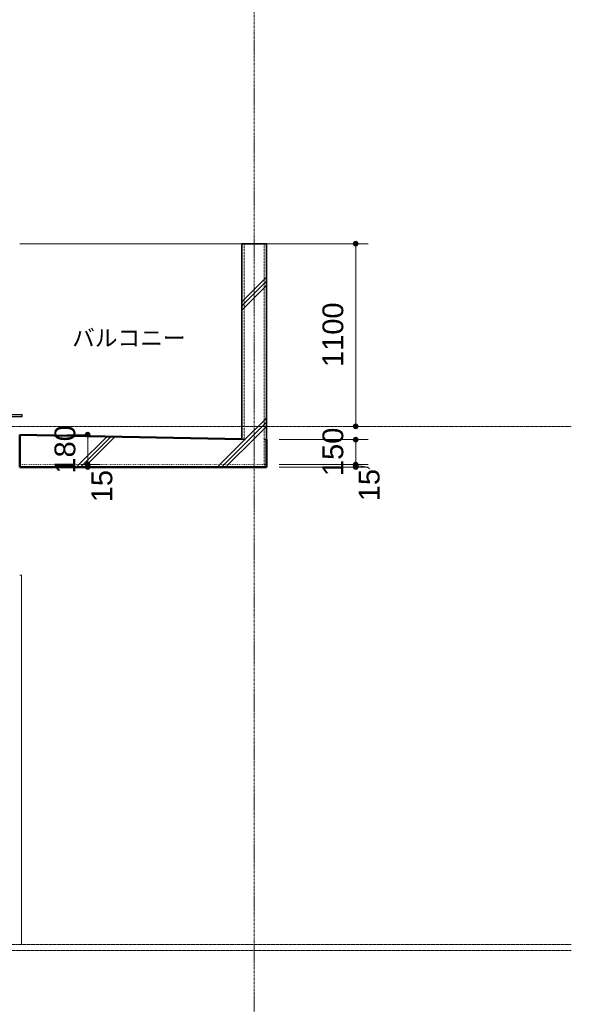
# Model space of a CAD drawing. Header units: millimetres. Extents: x -6159 to 97970, y -8550 to 14941.
# Tile 31 of 37: x 65301 to 68618, y -325 to 5604. Entities that reach past the tile are written whole.
import ezdxf

# ---------------------------------------------------------------- set-up
doc = ezdxf.new("R2010")
doc.units = ezdxf.units.MM
for name, pattern in [('HA02', [2.25, 1.5, -0.75]), ('TN02', [0.5292, 0, -0.5292]), ('グリッド ライン', [22.225, 12.7, -3.175, 3.175, -3.175]), ('中心線', [13, 10, -1, 1, -1])]:
    doc.linetypes.add(name, pattern=pattern)
for name, color, linetype, lineweight in [('A-ANNO-DIMS', 211, 'Continuous', 9), ('A-ANNO-DIMS-50', 211, 'Continuous', 9), ('A-DETL-HDLN', 90, 'HA02', 18), ('A-DETL-THIN', 151, 'Continuous', 18), ('A-DOOR', 31, 'Continuous', 18), ('A-DOOR-FRAM', 31, 'Continuous', 25), ('A-FLOR', 192, 'Continuous', 18), ('A-FLOR-LEVL', 51, 'Continuous', 9), ('A-FLOR-MCUT', 51, 'TN02', 18), ('A-FLOR-PATT', 8, 'Continuous', 18), ('A-GLAZ', 151, 'Continuous', 18), ('A-WALL', 113, 'Continuous', 18), ('A-WALL-PATT', 111, 'Continuous', 35), ('G-ANNO-TEXT', 231, 'Continuous', 9), ('S-GRID', 1, 'Continuous', 9)]:
    doc.layers.add(name, color=color, linetype=linetype, lineweight=lineweight)
doc.styles.add('Arial', font='arial.ttf', dxfattribs={"height": 125})
doc.styles.add('Microsoft YaHei', font='Microsoft YaHei.ttf', dxfattribs={"height": 100})
doc.dimstyles.new('点線_-_2_5_mm', dxfattribs={"dimscale": 304.8, "dimtxt": 127.532425, "dimasz": 0.328084, "dimexe": 0.246063, "dimexo": 0.246063, "dimgap": 0.123031, "dimtad": 1, "dimdec": 1, "dimrnd": 0.1, "dimdsep": 46, "dimtxsty": 'Arial', "dimblk1": 'DOTSMALL', "dimblk2": 'DOTSMALL', "dimsah": 1, "dimcen": 0.09, "dimazin": 0, "dimtfac": 1, "dimtdec": 4, "dimtix": 1, "dimtmove": 0, "dimatfit": 3, "dimfxl": 1, "dimtvp": 1, "dimtolj": 1, "dimtzin": 0, "dimarcsym": 2})
doc.dimstyles.new('点線_-_2_5_mm_1', dxfattribs={"dimscale": 304.8, "dimtxt": 127.532425, "dimasz": 0.328084, "dimexe": 0.246063, "dimexo": 0.246063, "dimgap": 0.123031, "dimtad": 1, "dimdec": 1, "dimrnd": 0.1, "dimdsep": 46, "dimtxsty": 'Arial', "dimblk1": 'DOTSMALL', "dimblk2": 'DOTSMALL', "dimsah": 1, "dimcen": 0.09, "dimazin": 0, "dimtfac": 1, "dimtdec": 4, "dimtix": 1, "dimtmove": 2, "dimatfit": 3, "dimfxl": 1, "dimtvp": 1, "dimtolj": 1, "dimtzin": 0, "dimarcsym": 2})
doc.dimstyles.new('点線_-_2_5_mm_2', dxfattribs={"dimscale": 304.8, "dimtxt": 127.532425, "dimasz": 0.328084, "dimexe": 0.246063, "dimexo": 0.246063, "dimgap": 0.123031, "dimtad": 1, "dimdec": 1, "dimrnd": 0.1, "dimdsep": 46, "dimtxsty": 'Arial', "dimblk1": 'DOTSMALL', "dimblk2": 'DOTSMALL', "dimsah": 1, "dimcen": 0.09, "dimazin": 0, "dimtfac": 1, "dimtdec": 4, "dimtix": 1, "dimtmove": 1, "dimatfit": 3, "dimfxl": 1, "dimtvp": 1, "dimtolj": 1, "dimtzin": 0, "dimarcsym": 2})
pattern_1 = [(45, (61873.3, 5905), (-424.264, 424.264), []), (45, (61898.3, 5905), (-424.264, 424.264), []), (45, (61848.3, 5905), (-424.264, 424.264), [])]

# ---------------------------------------------------------------- blocks, each defined once
blk = doc.blocks.new('両開き_ガラス四方框 - w1800h2200-523118-断面図 D')
at = {"layer": 'A-DOOR-FRAM', "lineweight": 18}
for p, q in [((4841.4, 35), (4841.4, 2260)), ((4851.4, 2260), (4841.4, 2260)), ((5026.4, 2260), (5016.4, 2260)), ((5026.4, 2260), (5026.4, 35)), ((5026.4, 35), (5016.4, 35))]:
    blk.add_line(p, q, dxfattribs=at)
blk = doc.blocks.new('引違い掃出窓_2枚 - W1800H2000-620516-断面図 D')
at = {"layer": 'A-GLAZ'}
for p, q in [((4781.4, 5265), (4781.4, 5240)), ((4883.9, 5265), (4781.4, 5265)), ((4781.4, 5240), (4883.9, 5240)), ((4781.4, 3240), (4781.4, 5240)), ((4883.9, 5240), (4883.9, 5265)), ((4883.9, 5240), (4883.9, 3240)), ((4883.9, 3240), (4883.9, 5240)), ((4953.9, 5240), (4953.9, 3240)), ((4963.9, 5240), (4963.9, 3240)), ((4893.9, 3320), (4893.9, 5200)), ((4923.9, 5200), (4923.9, 3320)), ((4923.9, 3320), (4923.9, 5200)), ((4781.4, 3240), (4781.4, 3215)), ((4883.9, 3240), (4781.4, 3240)), ((4781.4, 3215), (4883.9, 3215)), ((4883.9, 3215), (4883.9, 3240))]:
    blk.add_line(p, q, dxfattribs=at)
at = {"layer": 'A-GLAZ', "lineweight": 25}
for p, q in [((4883.9, 5265), (4883.9, 5240)), ((4963.9, 5265), (4883.9, 5265)), ((4883.9, 5240), (4963.9, 5240)), ((4893.9, 5240), (4893.9, 5200)), ((4923.9, 5240), (4893.9, 5240)), ((4923.9, 5200), (4923.9, 5240)), ((4963.9, 5240), (4963.9, 5265)), ((4893.9, 5200), (4923.9, 5200)), ((4906.4, 5200), (4906.4, 3320)), ((4911.4, 5200), (4906.4, 5200)), ((4911.4, 3320), (4911.4, 5200)), ((4893.9, 3320), (4893.9, 3240)), ((4923.9, 3320), (4893.9, 3320)), ((4906.4, 3320), (4911.4, 3320)), ((4923.9, 3240), (4923.9, 3320)), ((4883.9, 3240), (4883.9, 3215)), ((4963.9, 3240), (4883.9, 3240)), ((4883.9, 3215), (4963.9, 3215)), ((4893.9, 3240), (4923.9, 3240)), ((4963.9, 3215), (4963.9, 3240)), ((5031.4, 3225), (4963.9, 3225)), ((4963.9, 3225), (4963.9, 3215)), ((4963.9, 3215), (5031.4, 3215)), ((5031.4, 3215), (5031.4, 3225))]:
    blk.add_line(p, q, dxfattribs=at)
blk = doc.blocks.new('DIMBLOCK301-断面図 D')
at = {"layer": 'A-ANNO-DIMS-50', "lineweight": 35}
h = blk.add_hatch(color=256, dxfattribs=at)
edge = h.paths.add_edge_path()
edge.add_arc((67321.4, 2925), 12.5, 0, 360)
h = blk.add_hatch(color=256, dxfattribs=at)
edge = h.paths.add_edge_path()
edge.add_arc((67321.4, 2910), 12.5, 0, 360)
at = {"layer": 'A-ANNO-DIMS-50'}
for p, q in [((67321.4, 2925), (66860.9, 2925)), ((67321.4, 2910), (66860.9, 2910)), ((67321.4, 2910), (67321.4, 2925)), ((67321.4, 2925), (67396.4, 2925)), ((67321.4, 2910), (67396.4, 2910))]:
    blk.add_line(p, q, dxfattribs=at)
at = {"layer": 'A-ANNO-DIMS-50', "lineweight": 35}
for centre in [(67321.4, 2925), (67321.4, 2910)]:
    blk.add_circle(centre, 12.5, dxfattribs=at)
at = {"layer": 'A-ANNO-DIMS-50'}
blk.add_ellipse((67321.4, 2896.5), major_axis=(82.6, 0), ratio=0.253577, start_param=0, end_param=1.570796, dxfattribs=at)
at = {"layer": 'A-ANNO-DIMS-50', "color": 0, "insert": (67339.8, 2704.3), "char_height": 125, "width": 230.736, "attachment_point": 1, "rotation": 90, "line_spacing_factor": 0.941778, "style": 'Arial'}
blk.add_mtext('15', dxfattribs=at)
blk = doc.blocks.new('_DotSmall')
at = {"color": 0, "linetype": 'ByBlock', "const_width": 0.5}
blk.add_lwpolyline([(-0.0625, 0, 1), (0.0625, 0, 1)], format="xyb", close=True, dxfattribs=at)
blk = doc.blocks.new('DIMBLOCK302-断面図 D')
at = {"layer": 'A-ANNO-DIMS-50', "lineweight": 35}
h = blk.add_hatch(color=256, dxfattribs=at)
edge = h.paths.add_edge_path()
edge.add_arc((67321.4, 3075), 12.5, 0, 360)
h = blk.add_hatch(color=256, dxfattribs=at)
edge = h.paths.add_edge_path()
edge.add_arc((67321.4, 2925), 12.5, 0, 360)
at = {"layer": 'A-ANNO-DIMS-50'}
for p, q in [((67321.4, 3075), (66860.9, 3075)), ((67321.4, 2925), (67321.4, 3075)), ((67321.4, 3075), (67396.4, 3075)), ((67321.4, 2925), (66860.9, 2925)), ((67321.4, 2925), (67396.4, 2925))]:
    blk.add_line(p, q, dxfattribs=at)
at = {"layer": 'A-ANNO-DIMS-50', "lineweight": 35}
for centre in [(67321.4, 3075), (67321.4, 2925)]:
    blk.add_circle(centre, 12.5, dxfattribs=at)
at = {"layer": 'A-ANNO-DIMS-50', "color": 0, "insert": (67121.6, 2855.8), "char_height": 125, "width": 346.103, "attachment_point": 1, "rotation": 90, "line_spacing_factor": 0.941778, "style": 'Arial'}
blk.add_mtext('150', dxfattribs=at)
blk = doc.blocks.new('DIMBLOCK303-断面図 D')
at = {"layer": 'A-ANNO-DIMS-50', "lineweight": 35}
h = blk.add_hatch(color=256, dxfattribs=at)
edge = h.paths.add_edge_path()
edge.add_arc((65709.8, 2925), 12.5, 0, 360)
h = blk.add_hatch(color=256, dxfattribs=at)
edge = h.paths.add_edge_path()
edge.add_arc((65709.8, 2910), 12.5, 0, 360)
at = {"layer": 'A-ANNO-DIMS-50'}
for p, q in [((65709.8, 2910), (65634.8, 2910)), ((65709.8, 2925), (65668.8, 2925)), ((65709.8, 2910), (65709.8, 2925)), ((65709.8, 2925), (65784.8, 2925)), ((65709.8, 2910), (65767.2, 2910))]:
    blk.add_line(p, q, dxfattribs=at)
at = {"layer": 'A-ANNO-DIMS-50', "lineweight": 35}
for centre in [(65709.8, 2925), (65709.8, 2910)]:
    blk.add_circle(centre, 12.5, dxfattribs=at)
at = {"layer": 'A-ANNO-DIMS-50', "color": 0, "insert": (65732.4, 2698), "char_height": 125, "width": 230.736, "attachment_point": 1, "rotation": 90, "line_spacing_factor": 0.941778, "style": 'Arial'}
blk.add_mtext('15', dxfattribs=at)
blk = doc.blocks.new('DIMBLOCK304-断面図 D')
at = {"layer": 'A-ANNO-DIMS-50', "lineweight": 35}
h = blk.add_hatch(color=256, dxfattribs=at)
edge = h.paths.add_edge_path()
edge.add_arc((65709.8, 3105), 12.5, 0, 360)
h = blk.add_hatch(color=256, dxfattribs=at)
edge = h.paths.add_edge_path()
edge.add_arc((65709.8, 2925), 12.5, 0, 360)
at = {"layer": 'A-ANNO-DIMS-50'}
for p, q in [((65709.8, 3105), (65634.8, 3105)), ((65709.8, 2925), (65709.8, 3105)), ((65709.8, 3105), (65720.9, 3105)), ((65709.8, 2925), (65668.8, 2925)), ((65709.8, 2925), (65784.8, 2925))]:
    blk.add_line(p, q, dxfattribs=at)
at = {"layer": 'A-ANNO-DIMS-50', "lineweight": 35}
for centre in [(65709.8, 3105), (65709.8, 2925)]:
    blk.add_circle(centre, 12.5, dxfattribs=at)
at = {"layer": 'A-ANNO-DIMS-50', "color": 0, "insert": (65510.1, 2870.8), "char_height": 125, "width": 346.103, "attachment_point": 1, "rotation": 90, "line_spacing_factor": 0.941778, "style": 'Arial'}
blk.add_mtext('180', dxfattribs=at)
blk = doc.blocks.new('DIMBLOCK305-断面図 D')
at = {"layer": 'A-ANNO-DIMS-50', "lineweight": 35}
h = blk.add_hatch(color=256, dxfattribs=at)
edge = h.paths.add_edge_path()
edge.add_arc((67321.4, 4255), 12.5, 0, 360)
h = blk.add_hatch(color=256, dxfattribs=at)
edge = h.paths.add_edge_path()
edge.add_arc((67321.4, 3155), 12.5, 0, 360)
at = {"layer": 'A-ANNO-DIMS-50'}
for p, q in [((67321.4, 4255), (66710.9, 4255)), ((67321.4, 4255), (67321.4, 3155)), ((67321.4, 4255), (67396.4, 4255)), ((67321.4, 3155), (67264.1, 3155)), ((67321.4, 3155), (67396.4, 3155))]:
    blk.add_line(p, q, dxfattribs=at)
at = {"layer": 'A-ANNO-DIMS-50', "lineweight": 35}
for centre in [(67321.4, 4255), (67321.4, 3155)]:
    blk.add_circle(centre, 12.5, dxfattribs=at)
at = {"layer": 'A-ANNO-DIMS-50', "color": 0, "insert": (67121.6, 3512.7), "char_height": 125, "width": 461.471, "attachment_point": 1, "rotation": 90, "line_spacing_factor": 0.941778, "style": 'Arial'}
blk.add_mtext('1100', dxfattribs=at)

msp = doc.modelspace()

# ---------------------------------------------------------------- hatches: boundary and pattern name
at = {"layer": 'A-FLOR-PATT'}
h = msp.add_hatch(dxfattribs=at)
h.set_pattern_fill('FP_9', color=256, style=0, pattern_type=2)
h.set_pattern_definition(pattern_1)
h.paths.add_polyline_path([(66785.88, 2925), (66785.88, 3075), (65300.88, 3105), (65300.88, 2925), (66018.35, 2925)])
h = msp.add_hatch(dxfattribs=at)
h.set_pattern_fill('FP_9', color=256, style=0, pattern_type=2)
h.set_pattern_definition(pattern_1)
h.paths.add_polyline_path([(65300.88, 2910), (66785.88, 2910), (66785.88, 2925), (65300.88, 2925)])
at = {"layer": 'A-WALL-PATT', "lineweight": 18}
h = msp.add_hatch(dxfattribs=at)
h.set_pattern_fill('FP_9', color=256, style=0, pattern_type=2)
h.set_pattern_definition(pattern_1)
h.paths.add_polyline_path([(66650.88, 3077.73), (66650.88, 4255), (66635.88, 4255), (66635.88, 3078.03)])
h = msp.add_hatch(dxfattribs=at)
h.set_pattern_fill('FP_9', color=256, style=0, pattern_type=2)
h.set_pattern_definition(pattern_1)
h.paths.add_polyline_path([(66770.88, 3075.3), (66770.88, 4255), (66650.88, 4255), (66650.88, 3077.73)])
h = msp.add_hatch(dxfattribs=at)
h.set_pattern_fill('FP_9', color=256, style=0, pattern_type=2)
h.set_pattern_definition(pattern_1)
h.paths.add_polyline_path([(66785.88, 3075), (66785.88, 4255), (66770.88, 4255), (66770.88, 3075.3)])

# ---------------------------------------------------------------- linework, layer by layer
at = {"layer": 'A-DETL-HDLN'}
for p, q in [((66650.88, 3077.73), (66650.88, 4255)), ((66770.88, 3075.3), (66770.88, 4255)), ((66770.88, 3075.3), (66770.88, 2910))]:
    msp.add_line(p, q, dxfattribs=at)
at = {"layer": 'A-DETL-THIN'}
for p, q in [((65645.88, 3105), (65585.88, 3105)), ((66785.88, 2925), (66770.88, 2925))]:
    msp.add_line(p, q, dxfattribs=at)
at = {"layer": 'A-FLOR', "lineweight": 50}
for p, q in [((66635.88, 3078.03), (65300.88, 3105)), ((65300.88, 3105), (65300.88, 2910)), ((66785.88, 2910), (66785.88, 3075)), ((65300.88, 2910), (66785.88, 2910))]:
    msp.add_line(p, q, dxfattribs=at)
at = {"layer": 'A-FLOR-LEVL', "linetype": '中心線'}
for p, q in [((53292.55, 3155), (68617.89, 3155)), ((53292.55, 35), (68617.89, 35)), ((53927.55, 0), (68617.89, 0))]:
    msp.add_line(p, q, dxfattribs=at)
at = {"layer": 'A-FLOR-MCUT'}
for p, q in [((66650.88, 3077.73), (66635.88, 3078.03)), ((66785.88, 3075), (66770.88, 3075.3)), ((65300.88, 2925), (66785.88, 2925))]:
    msp.add_line(p, q, dxfattribs=at)
at = {"layer": 'A-WALL'}
msp.add_line((66635.88, 4255), (65300.88, 4255), dxfattribs=at)
at = {"layer": 'A-WALL', "lineweight": 35}
for p, q in [((66785.88, 4255), (66635.88, 4255)), ((66635.88, 4255), (66635.88, 3078.03)), ((66785.88, 3075), (66785.88, 4255))]:
    msp.add_line(p, q, dxfattribs=at)
at = {"layer": 'A-WALL', "lineweight": 25}
for p, q in [((66635.88, 3078.03), (66650.88, 3077.73)), ((66770.88, 3075.3), (66785.88, 3075))]:
    msp.add_line(p, q, dxfattribs=at)
at = {"layer": 'S-GRID', "linetype": 'グリッド ライン'}
msp.add_line((66710.88, -2557.93), (66710.88, 14941.14), dxfattribs=at)

# ---------------------------------------------------------------- block references
at = {"layer": 'A-DOOR'}
msp.add_blockref('両開き_ガラス四方框 - w1800h2200-523118-断面図 D', (60284.48, 0), dxfattribs=at)
at = {"layer": 'A-GLAZ'}
msp.add_blockref('引違い掃出窓_2枚 - W1800H2000-620516-断面図 D', (60284.48, 0), dxfattribs=at)

# ---------------------------------------------------------------- texts
at = {"layer": 'G-ANNO-TEXT', "color": 7, "insert": (65615.97, 3737.6), "char_height": 100, "width": 861.8141, "attachment_point": 1, "style": 'Microsoft YaHei', "bg_fill": 3, "box_fill_scale": 1.25, "bg_fill_color": 9, "bg_fill_true_color": 13158600, "bg_fill_transparency": 0}
msp.add_mtext('バルコニー', dxfattribs=at)

# ---------------------------------------------------------------- dimensions: what is measured, and where the dimension line sits
at = {"layer": 'A-ANNO-DIMS'}
for base, p1, p2, override, picture, middle in [((67321.38, 3155), (66635.88, 4255), (67339.05, 3155), {"dimpost": '<>', "dimfxl": 1305.547305}, 'DIMBLOCK305-断面図 D', (67220.05, 3705)), ((65709.84, 3105), (65743.78, 2925), (65645.88, 3105), {"dimpost": '<>', "dimfxl": 204.902891}, 'DIMBLOCK304-断面図 D', (65608.52, 3015)), ((67321.38, 3075), (66785.88, 2925), (66785.88, 3075), {"dimpost": '<>', "dimfxl": 150}, 'DIMBLOCK302-断面図 D', (67220.05, 3000))]:
    dim = msp.add_linear_dim(base=base, p1=p1, p2=p2, angle=90, dimstyle='点線_-_2_5_mm', override=override, dxfattribs=at)
    dim.commit()
    dim.dimension.update_dxf_attribs({"geometry": picture, "text_midpoint": middle})
for base, p1, p2, dimstyle, override, picture, middle in [((65709.84, 2925), (65692.16, 2910), (65743.78, 2925), '点線_-_2_5_mm_1', {"dimpost": '<>', "dimfxl": 53.755925}, 'DIMBLOCK303-断面図 D', (65815.73, 2813.36)), ((67321.38, 2925), (66785.88, 2910), (66785.88, 2925), '点線_-_2_5_mm_2', {"dimpost": '<>', "dimfxl": 15}, 'DIMBLOCK301-断面図 D', (67423.15, 2819.64))]:
    dim = msp.add_linear_dim(base=base, p1=p1, p2=p2, angle=90, dimstyle=dimstyle, override=override, dxfattribs=at)
    dim.commit()
    dim.dimension.update_dxf_attribs({"geometry": picture, "text_midpoint": middle, "dimtype": 160, "text_rotation": 90})

doc.saveas('drawing.dxf')
